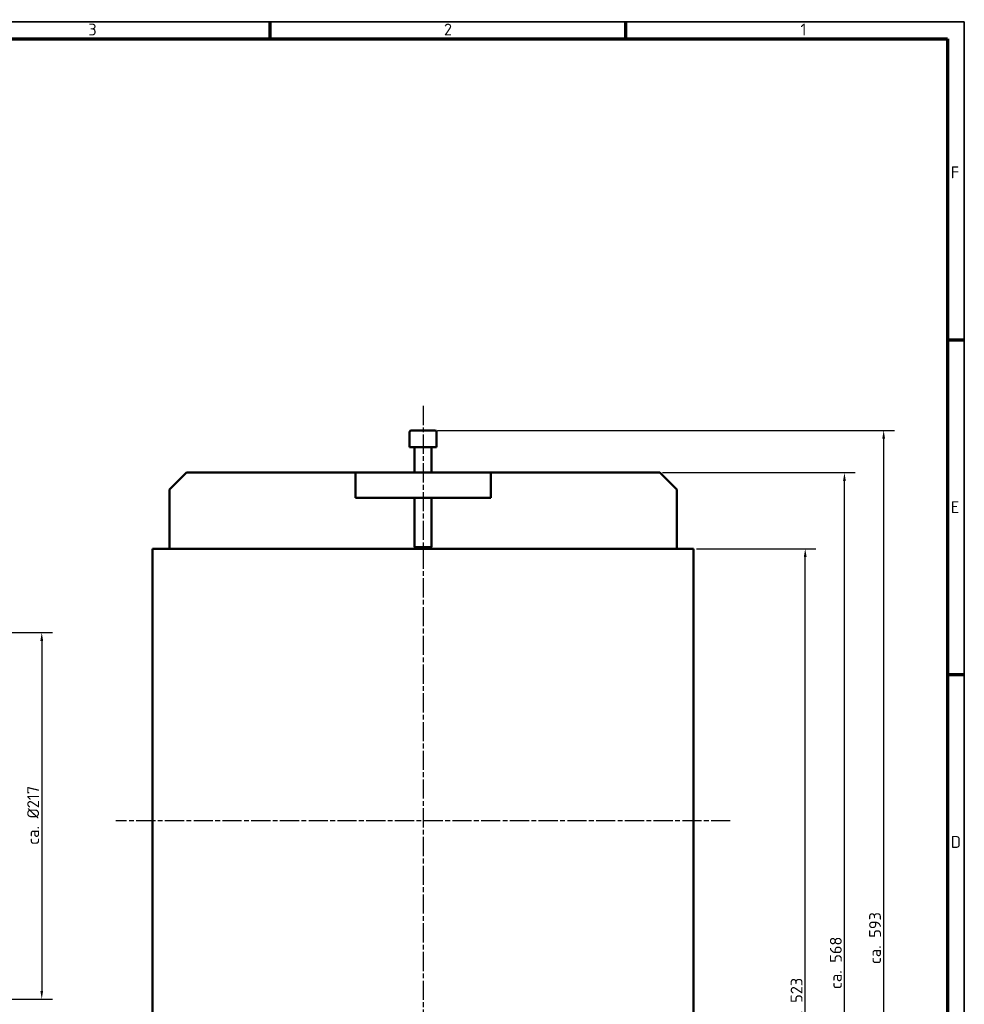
# Model space of a CAD drawing. Header units: millimetres. Extents: x 10 to 1672, y 10 to 1179.
# Tile 4 of 4: x 1113 to 1672, y 597 to 1179. Entities that reach past the tile are written whole.
import ezdxf

# ---------------------------------------------------------------- set-up
doc = ezdxf.new("R2010")
doc.units = ezdxf.units.MM
doc.header["$LTSCALE"] = 2
doc.linetypes.add('CHAIN', pattern=[0.3543, 0.2362, -0.0295, 0.0591, -0.0295])
doc.layers.get('0').update_dxf_attribs({"lineweight": 25})
for name, color, linetype, lineweight in [('Bemaßung (ISO)', 7, 'Continuous', 25), ('Mittelpunktmarkierung (ISO)', 7, 'Continuous', 25), ('Rahmen (ISO)', 7, 'Continuous', 70), ('Sichtbar (ISO)', 7, 'Continuous', 50), ('Symbol (ISO)', 7, 'Continuous', 25)]:
    doc.layers.add(name, color=color, linetype=linetype, lineweight=lineweight)
doc.styles.add('Notiztext (DIN)', font='isocpeur.ttf')
doc.dimstyles.new('Standard (DIN)', dxfattribs={"dimscale": 2, "dimtxt": 3.5, "dimasz": 2.5, "dimexe": 3.175, "dimexo": 0.8, "dimgap": 0.8, "dimtad": 1, "dimdec": 3, "dimrnd": 1e-08, "dimtxsty": 'Notiztext (DIN)', "dimcen": 0.09, "dimdle": 10, "dimclrd": 256, "dimclre": 256, "dimclrt": 256, "dimazin": 2, "dimtfac": 0.571429, "dimtdec": 3, "dimtmove": 0, "dimatfit": 3, "dimfxl": 1, "dimtolj": 1, "dimlwd": -1, "dimlwe": -1, "dimarcsym": 0})

# ---------------------------------------------------------------- blocks, each defined once
blk = doc.blocks.new('Ränder Hagen+Goebel Rahmen')
at = {"layer": 'Rahmen (ISO)', "linetype": 'Continuous', "lineweight": 35}
for p, q in [((5, 589), (836, 589)), ((836, 589), (836, 5))]:
    blk.add_line(p, q, dxfattribs=at)
at = {"layer": 'Rahmen (ISO)'}
for p, q in [((630.75, 584), (630.75, 589)), ((735.875, 584), (735.875, 589)), ((10, 584), (831, 584)), ((831, 584), (831, 10)), ((831, 495), (836, 495)), ((831, 396), (836, 396))]:
    blk.add_line(p, q, dxfattribs=at)
at = {"layer": 'Symbol (ISO)', "char_height": 3.5, "style": 'Notiztext (DIN)'}
for s, insert, attachment_point in [('3', (578.187, 585), 8), ('2', (683.312, 585), 8), ('1', (788.437, 585), 8), ('F', (832, 544.5), 4), ('E', (832, 445.5), 4), ('D', (832, 346.5), 4)]:
    blk.add_mtext(s, dxfattribs=dict(at, insert=insert, attachment_point=attachment_point))
blk = doc.blocks.new('*D10')
at = {"layer": 'Bemaßung (ISO)'}
for p, q in [((1511.92, 864.83), (1511.92, 246.08)), ((1191.92, 342.83), (1191.92, 246.08)), ((1506.92, 252.43), (1196.92, 252.43))]:
    blk.add_line(p, q, dxfattribs=at)
for points in [[(1196.92, 253.27), (1196.92, 251.6), (1191.92, 252.43)], [(1506.92, 253.27), (1506.92, 251.6), (1511.92, 252.43)]]:
    blk.add_solid(points, dxfattribs=at)
at = {"layer": 'Defpoints', "color": 0}
for p in [(1511.92, 866.43), (1191.92, 344.43), (1191.92, 252.43)]:
    blk.add_point(p, dxfattribs=at)
at = {"layer": 'Bemaßung (ISO)', "insert": (1345.27, 261.03), "char_height": 7, "attachment_point": 1, "style": 'Notiztext (DIN)'}
blk.add_mtext('\\A1;320', dxfattribs=at)
blk = doc.blocks.new('*D13')
at = {"layer": 'Bemaßung (ISO)'}
for p, q in [((1513.52, 866.43), (1584.26, 866.43)), ((1577.91, 348.43), (1577.91, 861.43)), ((1503.52, 343.43), (1584.26, 343.43))]:
    blk.add_line(p, q, dxfattribs=at)
for points in [[(1577.08, 861.43), (1578.74, 861.43), (1577.91, 866.43)], [(1577.08, 348.43), (1578.74, 348.43), (1577.91, 343.43)]]:
    blk.add_solid(points, dxfattribs=at)
at = {"layer": 'Defpoints', "color": 0}
for p in [(1511.92, 866.43), (1577.91, 866.43), (1501.92, 343.43)]:
    blk.add_point(p, dxfattribs=at)
at = {"layer": 'Bemaßung (ISO)', "insert": (1569.3, 582.22), "char_height": 7, "attachment_point": 1, "rotation": 90, "style": 'Notiztext (DIN)'}
blk.add_mtext('\\A1;ca. 523', dxfattribs=at)
blk = doc.blocks.new('*D14')
at = {"layer": 'Bemaßung (ISO)'}
for p, q in [((1493.52, 911.43), (1607.46, 911.43)), ((1601.11, 348.43), (1601.11, 906.43)), ((1503.52, 343.43), (1607.46, 343.43))]:
    blk.add_line(p, q, dxfattribs=at)
for points in [[(1600.27, 906.43), (1601.94, 906.43), (1601.11, 911.43)], [(1600.27, 348.43), (1601.94, 348.43), (1601.11, 343.43)]]:
    blk.add_solid(points, dxfattribs=at)
at = {"layer": 'Defpoints', "color": 0}
for p in [(1491.92, 911.43), (1601.11, 911.43), (1501.92, 343.43)]:
    blk.add_point(p, dxfattribs=at)
at = {"layer": 'Bemaßung (ISO)', "insert": (1592.5, 605.94), "char_height": 7, "attachment_point": 1, "rotation": 90, "style": 'Notiztext (DIN)'}
blk.add_mtext('\\A1;ca. \\fISOCPEUR|b0|i0;\\H7.0000;568', dxfattribs=at)
blk = doc.blocks.new('*D15')
at = {"layer": 'Bemaßung (ISO)'}
for p, q in [((1360.52, 936.43), (1630.66, 936.43)), ((1624.31, 348.43), (1624.31, 931.43)), ((1503.52, 343.43), (1630.66, 343.43))]:
    blk.add_line(p, q, dxfattribs=at)
for points in [[(1623.47, 931.43), (1625.14, 931.43), (1624.31, 936.43)], [(1623.47, 348.43), (1625.14, 348.43), (1624.31, 343.43)]]:
    blk.add_solid(points, dxfattribs=at)
at = {"layer": 'Defpoints', "color": 0}
for p in [(1358.92, 936.43), (1624.31, 936.43), (1501.92, 343.43)]:
    blk.add_point(p, dxfattribs=at)
at = {"layer": 'Bemaßung (ISO)', "insert": (1615.7, 620.71), "char_height": 7, "attachment_point": 1, "rotation": 90, "style": 'Notiztext (DIN)'}
blk.add_mtext('\\A1;ca. \\fISOCPEUR|b0|i0;\\H7.0000;593', dxfattribs=at)
blk = doc.blocks.new('*D24')
at = {"layer": 'Bemaßung (ISO)'}
for p, q in [((1088.48, 816.93), (1132.71, 816.93)), ((1126.36, 811.93), (1126.36, 604.93)), ((1088.48, 599.93), (1132.71, 599.93))]:
    blk.add_line(p, q, dxfattribs=at)
for points in [[(1125.53, 811.93), (1127.19, 811.93), (1126.36, 816.93)], [(1125.53, 604.93), (1127.19, 604.93), (1126.36, 599.93)]]:
    blk.add_solid(points, dxfattribs=at)
at = {"layer": 'Defpoints', "color": 0}
for p in [(1086.88, 816.93), (1086.88, 599.93), (1126.36, 599.93)]:
    blk.add_point(p, dxfattribs=at)
at = {"layer": 'Bemaßung (ISO)', "insert": (1117.76, 691.28), "char_height": 7, "attachment_point": 1, "rotation": 90, "style": 'Notiztext (DIN)'}
blk.add_mtext('\\A1;ca. Ø217', dxfattribs=at)

msp = doc.modelspace()

# ---------------------------------------------------------------- linework, layer by layer
at = {"layer": 'Mittelpunktmarkierung (ISO)', "linetype": 'CHAIN', "ltscale": 23.990969}
for p, q in [((1351.9197, 950.9275), (1351.9197, 540.2283)), ((1533.5794, 705.4335), (1170.2686, 705.4335))]:
    msp.add_line(p, q, dxfattribs=at)
at = {"layer": 'Sichtbar (ISO)'}
for p, q in [((1343.9197, 926.4335), (1343.9197, 935.4335)), ((1358.9197, 936.4335), (1344.9197, 936.4335)), ((1359.9197, 926.4335), (1359.9197, 935.4335)), ((1359.9197, 926.4335), (1343.9197, 926.4335)), ((1346.9197, 911.4335), (1346.9197, 926.4335)), ((1356.9197, 911.4335), (1356.9197, 926.4335)), ((1201.9197, 901.4335), (1211.9197, 911.4335)), ((1311.9197, 911.4335), (1211.9197, 911.4335)), ((1391.9197, 911.4335), (1311.9197, 911.4335)), ((1311.9197, 896.4335), (1311.9197, 911.4335)), ((1491.9197, 911.4335), (1391.9197, 911.4335)), ((1391.9197, 896.4335), (1391.9197, 911.4335)), ((1491.9197, 911.4335), (1501.9197, 901.4335)), ((1201.9197, 901.4335), (1201.9197, 866.4335)), ((1501.9197, 866.4335), (1501.9197, 901.4335)), ((1391.9197, 896.4335), (1311.9197, 896.4335)), ((1346.9197, 867.3535), (1346.9197, 896.4335)), ((1356.9197, 867.3535), (1356.9197, 896.4335)), ((1191.9197, 344.4335), (1191.9197, 866.4335)), ((1191.9197, 866.4335), (1511.9197, 866.4335)), ((1356.9197, 867.3535), (1346.9197, 867.3535)), ((1347.5692, 866.704), (1346.9197, 867.3535)), ((1347.9197, 866.5705), (1347.9197, 866.4335)), ((1355.9197, 866.4369), (1355.9197, 866.4335)), ((1356.2702, 866.704), (1356.9197, 867.3535)), ((1511.9197, 866.4335), (1511.9197, 344.4335))]:
    msp.add_line(p, q, dxfattribs=at)
at = {"layer": 'Sichtbar (ISO)', "flags": 128}
for points in [[(1347.333, 866.9735), (1347.3733, 866.9403), (1347.4134, 866.9081), (1347.4531, 866.8768), (1347.4925, 866.8465), (1347.5317, 866.8172), (1347.5706, 866.7888), (1347.6092, 866.7614), (1347.6476, 866.735), (1347.6858, 866.7094), (1347.7238, 866.6848), (1347.7616, 866.6611), (1347.7992, 866.6382), (1347.8366, 866.6163), (1347.8739, 866.5953), (1347.911, 866.5752), (1347.9479, 866.5559), (1347.9848, 866.5376), (1348.0215, 866.5201), (1348.0581, 866.5035), (1348.0946, 866.4878), (1348.131, 866.4729), (1348.1674, 866.4589), (1348.2036, 866.4458), (1348.2399, 866.4335)], [(1347.9197, 866.4369), (1347.8963, 866.4492), (1347.8728, 866.4624), (1347.8493, 866.4765), (1347.8257, 866.4914), (1347.8021, 866.5071), (1347.7784, 866.5237), (1347.7547, 866.5412), (1347.7308, 866.5595), (1347.7069, 866.5787), (1347.6829, 866.5987), (1347.6588, 866.6196), (1347.6346, 866.6414), (1347.6103, 866.6641), (1347.5858, 866.6876), (1347.5612, 866.7121), (1347.5365, 866.7374), (1347.5117, 866.7637), (1347.4867, 866.7908), (1347.4615, 866.8189), (1347.4362, 866.8479), (1347.4107, 866.8779), (1347.385, 866.9088), (1347.3591, 866.9407), (1347.333, 866.9735)], [(1349.1986, 866.4335), (1349.2349, 866.4458), (1349.2712, 866.4589), (1349.3075, 866.4729), (1349.3439, 866.4878), (1349.3804, 866.5035), (1349.417, 866.5201), (1349.4538, 866.5376), (1349.4906, 866.5559), (1349.5275, 866.5752), (1349.5646, 866.5953), (1349.6019, 866.6163), (1349.6393, 866.6382), (1349.6769, 866.6611), (1349.7147, 866.6848), (1349.7527, 866.7094), (1349.7909, 866.735), (1349.8293, 866.7614), (1349.8679, 866.7888), (1349.9068, 866.8172), (1349.946, 866.8465), (1349.9854, 866.8768), (1350.0252, 866.9081), (1350.0652, 866.9403), (1350.1055, 866.9735)], [(1350.1055, 866.9735), (1350.1723, 866.9403), (1350.2385, 866.9081), (1350.3042, 866.8768), (1350.3694, 866.8465), (1350.4342, 866.8172), (1350.4986, 866.7888), (1350.5625, 866.7614), (1350.6261, 866.735), (1350.6893, 866.7094), (1350.7521, 866.6848), (1350.8146, 866.6611), (1350.8768, 866.6382), (1350.9387, 866.6163), (1351.0003, 866.5953), (1351.0617, 866.5752), (1351.1229, 866.5559), (1351.1838, 866.5376), (1351.2445, 866.5201), (1351.3051, 866.5035), (1351.3655, 866.4878), (1351.4257, 866.4729), (1351.4859, 866.4589), (1351.5459, 866.4458), (1351.6058, 866.4335)], [(1353.192, 866.4335), (1353.2519, 866.4458), (1353.3119, 866.4589), (1353.3721, 866.4729), (1353.4323, 866.4878), (1353.4927, 866.5035), (1353.5533, 866.5201), (1353.614, 866.5376), (1353.6749, 866.5559), (1353.7361, 866.5752), (1353.7975, 866.5953), (1353.8591, 866.6163), (1353.921, 866.6382), (1353.9832, 866.6611), (1354.0457, 866.6848), (1354.1085, 866.7094), (1354.1717, 866.735), (1354.2353, 866.7614), (1354.2992, 866.7888), (1354.3636, 866.8172), (1354.4284, 866.8465), (1354.4936, 866.8768), (1354.5593, 866.9081), (1354.6255, 866.9403), (1354.6923, 866.9735)], [(1354.6923, 866.9735), (1354.7187, 866.9403), (1354.7449, 866.9081), (1354.7709, 866.8768), (1354.7967, 866.8465), (1354.8223, 866.8172), (1354.8477, 866.7888), (1354.873, 866.7614), (1354.8982, 866.735), (1354.9232, 866.7094), (1354.948, 866.6848), (1354.9727, 866.6611), (1354.9973, 866.6382), (1355.0218, 866.6163), (1355.0462, 866.5953), (1355.0705, 866.5752), (1355.0947, 866.5559), (1355.1188, 866.5376), (1355.1428, 866.5201), (1355.1667, 866.5035), (1355.1906, 866.4878), (1355.2145, 866.4729), (1355.2382, 866.4589), (1355.262, 866.4458), (1355.2857, 866.4335)], [(1355.9131, 866.4335), (1355.9277, 866.441), (1355.9423, 866.4487), (1355.9569, 866.4569), (1355.9716, 866.4653), (1355.9862, 866.4741), (1356.0009, 866.4831), (1356.0156, 866.4926), (1356.0303, 866.5023), (1356.0451, 866.5124), (1356.0598, 866.5228), (1356.0746, 866.5336), (1356.0894, 866.5447), (1356.1043, 866.5561), (1356.1192, 866.5679), (1356.1341, 866.5799), (1356.1491, 866.5924), (1356.1641, 866.6051), (1356.1791, 866.6182), (1356.1942, 866.6317), (1356.2093, 866.6455), (1356.2245, 866.6596), (1356.2397, 866.6741), (1356.2549, 866.6889), (1356.2702, 866.704)]]:
    msp.add_lwpolyline(points, dxfattribs=at)
at = {"layer": 'Sichtbar (ISO)'}
for centre, start, end in [((1344.9197, 935.4335), 90, 180), ((1358.9197, 935.4335), 0, 90)]:
    msp.add_arc(centre, 1, start, end, dxfattribs=at)

# ---------------------------------------------------------------- block references
at = {"xscale": 2, "yscale": 2, "zscale": 2}
msp.add_blockref('Ränder Hagen+Goebel Rahmen', (0, 0), dxfattribs=at)

# ---------------------------------------------------------------- dimensions: what is measured, and where the dimension line sits
at = {"layer": 'Bemaßung (ISO)'}
for base, p1, p2, text, picture, middle in [((1624.3056, 936.4335), (1501.9197, 343.4335), (1358.9197, 936.4335), 'ca. \\fISOCPEUR|b0|i0;\\H7.0000;<>', '*D15', (1624.3056, 635.0562)), ((1601.107, 911.4335), (1501.9197, 343.4335), (1491.9197, 911.4335), 'ca. \\fISOCPEUR|b0|i0;\\H7.0000;<>', '*D14', (1601.107, 620.2934)), ((1577.9084, 866.4335), (1501.9197, 343.4335), (1511.9197, 866.4335), 'ca. <>', '*D13', (1577.9084, 596.5676)), ((1126.3616, 599.9335), (1086.8771, 816.9335), (1086.8771, 599.9335), 'ca. Ø<>', '*D24', (1126.3616, 708.4335))]:
    dim = msp.add_linear_dim(base=base, p1=p1, p2=p2, angle=90, text=text, dimstyle='Standard (DIN)', override={"dimdec": 3, "dimtp": 0, "dimtm": 0, "dimtdec": 3, "dimatfit": 2}, dxfattribs=at)
    dim.commit()
    dim.dimension.update_dxf_attribs({"geometry": picture, "text_midpoint": middle, "dimtype": 160})
dim = msp.add_linear_dim(base=(1191.9197, 252.4335), p1=(1511.9197, 866.4335), p2=(1191.9197, 344.4335), angle=180, dimstyle='Standard (DIN)', override={"dimdec": 3, "dimtp": 0, "dimtm": 0, "dimtdec": 3, "dimatfit": 2}, dxfattribs=at)
dim.commit()
dim.dimension.update_dxf_attribs({"geometry": '*D10', "text_midpoint": (1351.9197, 252.4335), "dimtype": 160})

doc.saveas('drawing.dxf')
